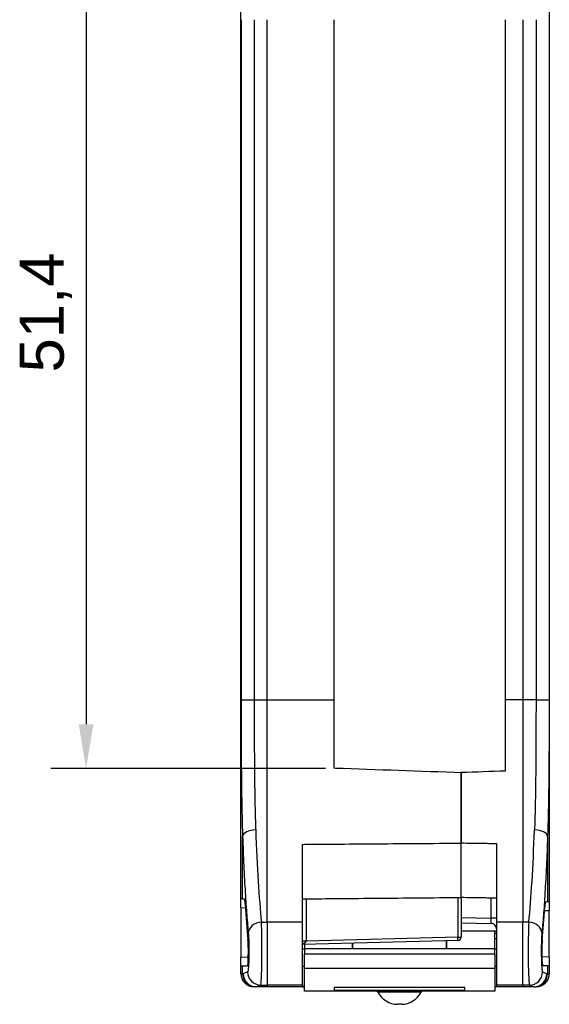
# Model space of a CAD drawing. Header units: millimetres. Extents: x 0 to 420, y 0 to 297.
# Tile 6 of 13: x 172 to 202, y 120 to 176. Entities that reach past the tile are written whole.
import ezdxf

# ---------------------------------------------------------------- set-up
doc = ezdxf.new("R2010")
doc.units = ezdxf.units.MM
doc.layers.add('Quote(ISO)', color=7, linetype='Continuous', lineweight=25)
doc.layers.add('Spigoli tangenti visibili(ISO)', color=7, linetype='Continuous', lineweight=25)
doc.layers.add('Spigoli visibili(ISO)', color=176, linetype='Continuous', lineweight=25, true_color=0x000080)
doc.styles.add('Federico-Quote', font='arial.ttf')
doc.dimstyles.new('X.XXX', dxfattribs={"dimtxt": 2.5, "dimasz": 2.5, "dimexe": 2, "dimexo": 0.5, "dimgap": 0.762, "dimtad": 1, "dimdec": 1, "dimrnd": 1e-08, "dimtxsty": 'Federico-Quote', "dimcen": 0.09, "dimdle": 10, "dimclrd": 7, "dimclre": 7, "dimclrt": 7, "dimazin": 2, "dimtfac": 1, "dimtmove": 0, "dimatfit": 3, "dimfxl": 1, "dimtolj": 1, "dimlwd": 25, "dimlwe": 25, "dimarcsym": 0})

# ---------------------------------------------------------------- blocks, each defined once
blk = doc.blocks.new('*D14')
at = {"layer": 'Defpoints', "color": 0, "linetype": 'Continuous', "transparency": 16777216}
for p in [(189.511, 184.441), (175.427, 133.041), (189.511, 133.041)]:
    blk.add_point(p, dxfattribs=at)
at = {"layer": 'Quote(ISO)', "color": 7, "linetype": 'Continuous', "lineweight": 25, "transparency": 16777216}
for p, q in [((189.011, 184.441), (173.427, 184.441)), ((175.427, 181.941), (175.427, 135.541)), ((189.011, 133.041), (173.427, 133.041))]:
    blk.add_line(p, q, dxfattribs=at)
at = {"layer": 'Quote(ISO)', "color": 7, "linetype": 'Continuous', "transparency": 16777216}
for points in [[(175.011, 181.941), (175.844, 181.941), (175.427, 184.441)], [(175.011, 135.541), (175.844, 135.541), (175.427, 133.041)]]:
    blk.add_solid(points, dxfattribs=at)
at = {"layer": 'Quote(ISO)', "color": 7, "linetype": 'Continuous', "lineweight": 25, "transparency": 16777216, "insert": (171.66, 155.499), "char_height": 2.5, "attachment_point": 1, "rotation": 90, "style": 'Federico-Quote'}
blk.add_mtext('\\A1;51,4', dxfattribs=at)

msp = doc.modelspace()

# ---------------------------------------------------------------- linework, layer by layer
at = {"layer": 'Spigoli tangenti visibili(ISO)'}
for p, q in [((184.222, 175.509), (184.222, 136.922)), ((184.966, 175.509), (184.966, 136.922)), ((185.711, 136.922), (185.711, 175.509)), ((200.211, 175.509), (200.211, 136.922)), ((200.956, 175.509), (200.956, 136.922)), ((201.699, 175.509), (201.699, 136.922)), ((184.222, 136.922), (184.966, 136.922)), ((184.966, 136.922), (185.711, 136.922)), ((185.711, 136.922), (189.511, 136.922)), ((185.711, 124.322), (185.711, 136.922)), ((200.211, 136.922), (199.211, 136.922)), ((200.211, 136.922), (200.211, 124.323)), ((200.956, 136.922), (200.211, 136.922)), ((200.956, 136.922), (201.699, 136.922)), ((184.309, 125.639), (184.309, 129.182)), ((201.612, 129.182), (201.612, 125.463)), ((196.514, 125.717), (196.514, 123.475)), ((198.416, 124.546), (198.416, 125.702)), ((184.211, 125.141), (184.469, 125.136)), ((187.907, 125.642), (187.907, 123.262)), ((196.711, 124.575), (198.416, 124.546)), ((198.711, 124.546), (198.416, 124.546)), ((201.711, 124.965), (201.441, 124.96)), ((185.014, 124.229), (185.014, 124.229)), ((185.374, 124.32), (185.711, 124.322)), ((185.71, 124.322), (185.71, 120.747)), ((187.711, 124.322), (185.711, 124.322)), ((200.211, 124.323), (198.711, 124.323)), ((200.211, 120.743), (200.211, 124.323)), ((200.547, 124.32), (200.211, 124.323)), ((196.514, 123.475), (187.907, 123.248)), ((196.514, 123.475), (196.711, 123.475)), ((198.711, 123.671), (198.611, 123.669)), ((201.207, 123.958), (201.207, 123.958)), ((187.711, 123.262), (187.907, 123.262)), ((198.711, 123.378), (198.611, 123.376)), ((184.211, 122.34), (184.631, 122.348)), ((198.611, 122.509), (187.811, 122.509)), ((201.711, 122.34), (201.29, 122.348)), ((184.309, 121.396), (184.309, 121.842)), ((201.612, 121.842), (201.612, 121.396)), ((184.309, 121.397), (184.211, 121.397)), ((184.309, 121.396), (184.341, 121.396)), ((184.594, 121.5), (184.341, 121.396)), ((198.611, 121.698), (187.811, 121.698)), ((201.327, 121.496), (201.571, 121.396)), ((201.612, 121.396), (201.571, 121.396)), ((201.612, 121.397), (201.711, 121.397)), ((185.336, 120.75), (185.083, 120.646)), ((185.336, 120.75), (185.711, 120.747)), ((187.711, 120.746), (185.711, 120.747)), ((185.711, 120.747), (185.711, 120.641)), ((200.211, 120.743), (198.711, 120.742)), ((200.585, 120.746), (200.211, 120.743)), ((200.211, 120.743), (200.211, 120.641)), ((200.585, 120.746), (200.829, 120.646))]:
    msp.add_line(p, q, dxfattribs=at)
for centre, major_axis, ratio, start_param, end_param in [((185.057, 129.182), (-0.75, -0.026), 0.491282, 4.703793, 6.211521), ((185.908, 136.922), (0, 14.998), 0.065624, 2.084635, 2.568542), ((200.013, 136.922), (0, -14.998), 0.065624, 0.573123, 1.056957), ((200.864, 129.182), (0.75, -0.026), 0.491282, 0.071663, 1.579393), ((185.381, 123.69), (-0.747, -0.072), 0.839082, 4.640038, 6.168239), ((185.334, 122.69), (0, -1.94), 0.038352, 0.025844, 2.568348), ((200.587, 122.688), (0, 1.943), 0.03838, 0.573314, 3.11575), ((200.54, 123.69), (0.747, -0.072), 0.839043, 0.114941, 1.643131), ((200.811, 124.532), (-0.003, 0.5), 0.006973, 4.158476, 4.158561), ((196.511, 123.475), (0.005, -0.2), 0.017446, 0, 1.570336), ((185.057, 121.396), (-0.007, -0.75), 0.998052, 4.721099, 6.283185), ((185.342, 121.5), (-0.285, 0.694), 0.997726, 1.182288, 2.742742), ((200.579, 121.496), (-0.285, -0.694), 0.997726, 0.398851, 1.959304), ((200.864, 121.396), (0.007, -0.75), 0.998052, 0, 1.562087), ((193.211, 120.354), (-1.224, 0), 0.00001, 3.133963, 6.275555)]:
    msp.add_ellipse(centre, major_axis=major_axis, ratio=ratio, start_param=start_param, end_param=end_param, dxfattribs=at)
for points, knots in [([(184.222, 136.922), (184.222, 136.554), (184.223, 136.197), (184.223, 135.852), (184.223, 135.831), (184.223, 135.81), (184.223, 135.789), (184.224, 135.424), (184.225, 135.072), (184.226, 134.729), (184.226, 134.723), (184.226, 134.718), (184.226, 134.712), (184.227, 134.375), (184.229, 134.048), (184.23, 133.728), (184.231, 133.698), (184.231, 133.668), (184.231, 133.638), (184.233, 133.343), (184.235, 133.054), (184.238, 132.769), (184.238, 132.717), (184.239, 132.664), (184.239, 132.612), (184.242, 132.352), (184.244, 132.094), (184.248, 131.838), (184.249, 131.764), (184.25, 131.69), (184.251, 131.616), (184.254, 131.383), (184.258, 131.15), (184.263, 130.92), (184.264, 130.824), (184.266, 130.729), (184.268, 130.634), (184.273, 130.427), (184.278, 130.222), (184.283, 130.023), (184.286, 129.909), (184.289, 129.796), (184.292, 129.686), (184.297, 129.514), (184.303, 129.347), (184.309, 129.182)], [0, 0, 0, 0, 0.117814, 0.117814, 0.117814, 0.125, 0.125, 0.125, 0.25, 0.25, 0.25, 0.252156, 0.252156, 0.252156, 0.375, 0.375, 0.375, 0.386504, 0.386504, 0.386504, 0.5, 0.5, 0.5, 0.520858, 0.520858, 0.520858, 0.625, 0.625, 0.625, 0.655095, 0.655095, 0.655095, 0.75, 0.75, 0.75, 0.789257, 0.789257, 0.789257, 0.875, 0.875, 0.875, 0.924117, 0.924117, 0.924117, 1, 1, 1, 1]), ([(184.966, 136.922), (184.966, 136.572), (184.966, 136.232), (184.966, 135.903), (184.966, 135.883), (184.966, 135.863), (184.966, 135.843), (184.967, 135.495), (184.968, 135.16), (184.969, 134.834), (184.969, 134.828), (184.969, 134.822), (184.969, 134.817), (184.97, 134.497), (184.972, 134.185), (184.974, 133.88), (184.974, 133.851), (184.974, 133.823), (184.974, 133.794), (184.976, 133.514), (184.978, 133.238), (184.981, 132.967), (184.981, 132.917), (184.982, 132.867), (184.982, 132.817), (184.985, 132.569), (184.987, 132.324), (184.991, 132.08), (184.992, 132.009), (184.993, 131.939), (184.994, 131.868), (184.997, 131.646), (185.001, 131.425), (185.005, 131.206), (185.007, 131.114), (185.009, 131.024), (185.011, 130.933), (185.015, 130.736), (185.02, 130.541), (185.025, 130.352), (185.028, 130.243), (185.031, 130.136), (185.035, 130.03), (185.04, 129.867), (185.045, 129.707), (185.051, 129.55)], [0, 0, 0, 0, 0.117796, 0.117796, 0.117796, 0.125, 0.125, 0.125, 0.25, 0.25, 0.25, 0.252151, 0.252151, 0.252151, 0.375, 0.375, 0.375, 0.386512, 0.386512, 0.386512, 0.5, 0.5, 0.5, 0.520877, 0.520877, 0.520877, 0.625, 0.625, 0.625, 0.655122, 0.655122, 0.655122, 0.75, 0.75, 0.75, 0.789298, 0.789298, 0.789298, 0.875, 0.875, 0.875, 0.924122, 0.924122, 0.924122, 1, 1, 1, 1]), ([(200.956, 136.922), (200.956, 136.579), (200.955, 136.246), (200.955, 135.923), (200.955, 135.895), (200.955, 135.867), (200.955, 135.84), (200.954, 135.499), (200.953, 135.172), (200.952, 134.853), (200.952, 134.845), (200.952, 134.838), (200.952, 134.83), (200.951, 134.504), (200.949, 134.188), (200.947, 133.878), (200.947, 133.867), (200.947, 133.857), (200.947, 133.846), (200.945, 133.547), (200.943, 133.255), (200.94, 132.966), (200.94, 132.939), (200.94, 132.912), (200.94, 132.884), (200.937, 132.614), (200.934, 132.346), (200.93, 132.08), (200.93, 132.037), (200.929, 131.993), (200.928, 131.95), (200.925, 131.7), (200.921, 131.452), (200.916, 131.204), (200.915, 131.145), (200.913, 131.086), (200.912, 131.027), (200.907, 130.796), (200.902, 130.568), (200.896, 130.347), (200.894, 130.275), (200.892, 130.203), (200.89, 130.131), (200.884, 129.932), (200.877, 129.739), (200.87, 129.55)], [0, 0, 0, 0, 0.114996, 0.114996, 0.114996, 0.125, 0.125, 0.125, 0.247112, 0.247112, 0.247112, 0.25, 0.25, 0.25, 0.375, 0.375, 0.375, 0.379261, 0.379261, 0.379261, 0.5, 0.5, 0.5, 0.511409, 0.511409, 0.511409, 0.625, 0.625, 0.625, 0.643492, 0.643492, 0.643492, 0.75, 0.75, 0.75, 0.775427, 0.775427, 0.775427, 0.875, 0.875, 0.875, 0.907886, 0.907886, 0.907886, 1, 1, 1, 1]), ([(201.699, 136.922), (201.699, 136.531), (201.699, 136.151), (201.698, 135.786), (201.697, 135.42), (201.696, 135.068), (201.695, 134.726), (201.694, 134.384), (201.693, 134.051), (201.691, 133.726), (201.689, 133.4), (201.686, 133.082), (201.684, 132.768), (201.681, 132.455), (201.677, 132.146), (201.673, 131.838), (201.669, 131.53), (201.664, 131.223), (201.658, 130.918), (201.653, 130.613), (201.646, 130.309), (201.638, 130.018), (201.63, 129.728), (201.622, 129.451), (201.612, 129.182)], [0, 0, 0, 0, 0.125, 0.125, 0.125, 0.25, 0.25, 0.25, 0.375, 0.375, 0.375, 0.5, 0.5, 0.5, 0.625, 0.625, 0.625, 0.75, 0.75, 0.75, 0.875, 0.875, 0.875, 1, 1, 1, 1]), ([(184.309, 129.182), (184.329, 128.601), (184.374, 127.495), (184.455, 125.966), (184.544, 124.671), (184.603, 123.994), (184.632, 123.69)], [0, 0, 0, 0, 0.25, 0.5, 0.75, 1, 1, 1, 1]), ([(201.612, 129.182), (201.592, 128.598), (201.546, 127.489), (201.465, 125.954), (201.376, 124.66), (201.318, 123.99), (201.289, 123.69)], [0, 0, 0, 0, 0.25, 0.5, 0.75, 1, 1, 1, 1]), ([(188.211, 128.736), (188.738, 128.74), (189.273, 128.745), (189.813, 128.749), (190.525, 128.754), (191.246, 128.76), (191.986, 128.765), (192.726, 128.771), (193.485, 128.777), (194.271, 128.783), (195.058, 128.789), (195.872, 128.795), (196.711, 128.802)], [0.0602099, 0.0602099, 0.0602099, 0.0602099, 0.25, 0.25, 0.25, 0.5, 0.5, 0.5, 0.75, 0.75, 0.75, 1, 1, 1, 1]), ([(196.711, 128.814), (196.717, 128.814), (196.724, 128.813), (196.731, 128.813), (196.93, 128.81), (197.134, 128.807), (197.342, 128.804), (197.401, 128.803), (197.461, 128.802), (197.521, 128.801), (197.679, 128.799), (197.84, 128.796), (198.005, 128.794), (198.122, 128.792), (198.242, 128.79), (198.362, 128.788), (198.477, 128.786), (198.593, 128.785), (198.711, 128.783)], [0, 0, 0, 0, 0.011047, 0.011047, 0.011047, 0.333333, 0.333333, 0.333333, 0.424748, 0.424748, 0.424748, 0.666667, 0.666667, 0.666667, 0.837989, 0.837989, 0.837989, 1, 1, 1, 1]), ([(198.416, 124.246), (198.416, 124.246), (198.417, 124.251), (198.417, 124.26), (198.417, 124.27), (198.418, 124.284), (198.418, 124.303), (198.418, 124.306), (198.418, 124.309), (198.418, 124.312), (198.418, 124.329), (198.418, 124.348), (198.418, 124.369), (198.418, 124.377), (198.418, 124.384), (198.418, 124.392), (198.418, 124.411), (198.417, 124.431), (198.417, 124.453), (198.417, 124.465), (198.417, 124.477), (198.417, 124.49), (198.416, 124.508), (198.416, 124.527), (198.416, 124.546)], [0.0000001, 0.0000001, 0.0000001, 0.0000001, 0.2, 0.2, 0.2, 0.4, 0.4, 0.4, 0.4334815, 0.4334815, 0.4334815, 0.6, 0.6, 0.6, 0.6577854, 0.6577854, 0.6577854, 0.8, 0.8, 0.8, 0.8816251, 0.8816251, 0.8816251, 1, 1, 1, 1]), ([(184.632, 123.69), (184.636, 123.654), (184.639, 123.615), (184.642, 123.572), (184.643, 123.554), (184.644, 123.536), (184.646, 123.516), (184.649, 123.466), (184.651, 123.41), (184.654, 123.351), (184.655, 123.334), (184.655, 123.316), (184.656, 123.298), (184.658, 123.232), (184.66, 123.163), (184.662, 123.091), (184.662, 123.076), (184.663, 123.062), (184.663, 123.047), (184.665, 122.969), (184.666, 122.888), (184.666, 122.806), (184.666, 122.797), (184.666, 122.787), (184.666, 122.777), (184.667, 122.69), (184.666, 122.602), (184.666, 122.515), (184.666, 122.511), (184.666, 122.507), (184.666, 122.503), (184.665, 122.412), (184.663, 122.323), (184.661, 122.238), (184.659, 122.153), (184.656, 122.072), (184.653, 121.997), (184.652, 121.992), (184.652, 121.986), (184.652, 121.98), (184.649, 121.912), (184.645, 121.849), (184.641, 121.794), (184.64, 121.785), (184.64, 121.777), (184.639, 121.769), (184.635, 121.719), (184.631, 121.675), (184.627, 121.638), (184.626, 121.629), (184.625, 121.621), (184.624, 121.613), (184.62, 121.582), (184.615, 121.556), (184.611, 121.538), (184.609, 121.532), (184.608, 121.526), (184.606, 121.522), (184.602, 121.509), (184.598, 121.501), (184.594, 121.5)], [0, 0, 0, 0, 0.064069, 0.064069, 0.064069, 0.090909, 0.090909, 0.090909, 0.1609, 0.1609, 0.1609, 0.181818, 0.181818, 0.181818, 0.257383, 0.257383, 0.257383, 0.272727, 0.272727, 0.272727, 0.353913, 0.353913, 0.353913, 0.363636, 0.363636, 0.363636, 0.450417, 0.450417, 0.450417, 0.454545, 0.454545, 0.454545, 0.545455, 0.545455, 0.545455, 0.636364, 0.636364, 0.636364, 0.643396, 0.643396, 0.643396, 0.727273, 0.727273, 0.727273, 0.739916, 0.739916, 0.739916, 0.818182, 0.818182, 0.818182, 0.836402, 0.836402, 0.836402, 0.909091, 0.909091, 0.909091, 0.933193, 0.933193, 0.933193, 1, 1, 1, 1]), ([(201.289, 123.69), (201.286, 123.661), (201.283, 123.628), (201.281, 123.593), (201.279, 123.569), (201.277, 123.543), (201.276, 123.516), (201.273, 123.472), (201.27, 123.425), (201.268, 123.375), (201.267, 123.35), (201.266, 123.324), (201.265, 123.298), (201.263, 123.239), (201.261, 123.177), (201.26, 123.113), (201.259, 123.091), (201.259, 123.069), (201.258, 123.046), (201.257, 122.975), (201.256, 122.901), (201.255, 122.826), (201.255, 122.81), (201.255, 122.793), (201.255, 122.776), (201.254, 122.694), (201.255, 122.612), (201.255, 122.531), (201.255, 122.521), (201.255, 122.511), (201.256, 122.501), (201.256, 122.413), (201.258, 122.327), (201.26, 122.245), (201.262, 122.156), (201.265, 122.072), (201.269, 121.995), (201.269, 121.992), (201.269, 121.989), (201.269, 121.986), (201.272, 121.915), (201.276, 121.849), (201.28, 121.791), (201.281, 121.784), (201.281, 121.777), (201.282, 121.77), (201.286, 121.718), (201.29, 121.673), (201.294, 121.635), (201.295, 121.626), (201.296, 121.619), (201.297, 121.611), (201.301, 121.579), (201.306, 121.553), (201.31, 121.534), (201.312, 121.528), (201.313, 121.523), (201.315, 121.518), (201.319, 121.505), (201.323, 121.498), (201.327, 121.496)], [0, 0, 0, 0, 0.053561, 0.053561, 0.053561, 0.090909, 0.090909, 0.090909, 0.151681, 0.151681, 0.151681, 0.181818, 0.181818, 0.181818, 0.249312, 0.249312, 0.249312, 0.272727, 0.272727, 0.272727, 0.347019, 0.347019, 0.347019, 0.363636, 0.363636, 0.363636, 0.444689, 0.444689, 0.444689, 0.454545, 0.454545, 0.454545, 0.542335, 0.542335, 0.542335, 0.636364, 0.636364, 0.636364, 0.639958, 0.639958, 0.639958, 0.727273, 0.727273, 0.727273, 0.737611, 0.737611, 0.737611, 0.818182, 0.818182, 0.818182, 0.835243, 0.835243, 0.835243, 0.909091, 0.909091, 0.909091, 0.933186, 0.933186, 0.933186, 1, 1, 1, 1]), ([(187.907, 123.248), (187.906, 123.243), (187.906, 123.238), (187.904, 123.234), (187.904, 123.231), (187.903, 123.228), (187.902, 123.225), (187.9, 123.219), (187.898, 123.214), (187.895, 123.208), (187.894, 123.205), (187.892, 123.203), (187.891, 123.2), (187.887, 123.194), (187.883, 123.188), (187.879, 123.182), (187.877, 123.18), (187.875, 123.177), (187.873, 123.175), (187.867, 123.169), (187.862, 123.163), (187.855, 123.157), (187.853, 123.155), (187.851, 123.153), (187.849, 123.152), (187.842, 123.146), (187.835, 123.14), (187.827, 123.135), (187.825, 123.134), (187.823, 123.132), (187.821, 123.131), (187.813, 123.126), (187.805, 123.121), (187.797, 123.117), (187.795, 123.116), (187.794, 123.115), (187.792, 123.114), (187.783, 123.11), (187.775, 123.106), (187.767, 123.102), (187.766, 123.101), (187.764, 123.101), (187.763, 123.1), (187.755, 123.097), (187.747, 123.093), (187.739, 123.09), (187.73, 123.087), (187.721, 123.084), (187.712, 123.081), (187.712, 123.081), (187.711, 123.081), (187.711, 123.081)], [0, 0, 0, 0, 0.0523626, 0.0523626, 0.0523626, 0.0833333, 0.0833333, 0.0833333, 0.138873, 0.138873, 0.138873, 0.1666667, 0.1666667, 0.1666667, 0.2252675, 0.2252675, 0.2252675, 0.25, 0.25, 0.25, 0.311654, 0.311654, 0.311654, 0.3333333, 0.3333333, 0.3333333, 0.3980552, 0.3980552, 0.3980552, 0.4166667, 0.4166667, 0.4166667, 0.4844608, 0.4844608, 0.4844608, 0.5, 0.5, 0.5, 0.5708648, 0.5708648, 0.5708648, 0.5833333, 0.5833333, 0.5833333, 0.6572217, 0.6572217, 0.6572217, 0.7435579, 0.7435579, 0.7435579, 0.7498733, 0.7498733, 0.7498733, 0.7498733])]:
    msp.add_open_spline(points, degree=3, knots=knots, dxfattribs=at)
for points in [[(187.711, 128.733), (187.876, 128.734), (188.043, 128.735), (188.211, 128.736)], [(187.907, 123.262), (187.907, 123.259), (187.907, 123.255), (187.907, 123.25), (187.907, 123.248)]]:
    msp.add_open_spline(points, degree=3, dxfattribs=at)
at = {"layer": 'Spigoli visibili(ISO)'}
for p, q in [((201.711, 190.564), (201.711, 125.465)), ((184.211, 125.641), (184.211, 185.609)), ((189.511, 136.922), (189.511, 175.509)), ((199.211, 175.509), (199.211, 136.922)), ((189.511, 133.041), (189.511, 136.922)), ((199.211, 136.922), (199.211, 132.891)), ((196.711, 132.803), (196.711, 128.814)), ((196.711, 128.802), (196.711, 132.789)), ((187.711, 124.322), (187.711, 128.733)), ((198.711, 128.783), (198.711, 124.323)), ((196.711, 125.719), (196.711, 123.475)), ((184.211, 125.141), (184.211, 125.641)), ((184.211, 125.141), (184.211, 122.34)), ((184.309, 125.639), (184.411, 125.637)), ((201.612, 125.463), (201.499, 125.461)), ((201.711, 125.465), (201.711, 124.965)), ((201.711, 122.34), (201.711, 124.965)), ((187.711, 120.746), (187.711, 124.322)), ((196.711, 124.275), (198.416, 124.246)), ((198.711, 124.323), (198.711, 120.742)), ((198.611, 123.809), (196.711, 123.809)), ((198.611, 122.809), (198.611, 123.809)), ((198.711, 123.809), (198.611, 123.809)), ((196.516, 123.275), (187.711, 123.043)), ((187.811, 123.045), (187.811, 122.809)), ((190.551, 122.809), (190.551, 123.118)), ((190.561, 122.809), (190.561, 123.118)), ((195.861, 123.258), (195.861, 122.809)), ((195.871, 123.258), (195.871, 122.809)), ((184.211, 121.841), (184.211, 122.34)), ((187.711, 122.809), (187.811, 122.809)), ((198.611, 122.809), (187.811, 122.809)), ((187.811, 122.809), (187.811, 122.509)), ((187.811, 121.698), (187.811, 122.509)), ((198.611, 122.809), (198.711, 122.809)), ((198.611, 122.509), (198.611, 122.809)), ((198.611, 122.509), (198.611, 121.698)), ((201.711, 122.34), (201.711, 121.841)), ((184.211, 121.397), (184.211, 121.841)), ((184.309, 121.842), (184.585, 121.847)), ((187.811, 121.809), (187.711, 121.809)), ((198.711, 121.809), (198.611, 121.809)), ((201.612, 121.842), (201.336, 121.847)), ((201.711, 121.841), (201.711, 121.397)), ((187.811, 120.409), (187.811, 121.698)), ((198.611, 121.698), (198.611, 120.409)), ((185.051, 120.646), (184.954, 120.647)), ((185.051, 120.646), (185.083, 120.646)), ((185.711, 120.641), (185.083, 120.646)), ((187.711, 120.641), (185.711, 120.641)), ((187.711, 120.746), (187.711, 120.641)), ((187.711, 120.641), (187.811, 120.641)), ((198.711, 120.641), (198.611, 120.641)), ((198.711, 120.742), (198.711, 120.641)), ((200.211, 120.641), (198.711, 120.641)), ((200.829, 120.646), (200.211, 120.641)), ((200.87, 120.646), (200.829, 120.646)), ((200.87, 120.646), (200.967, 120.647)), ((198.611, 120.409), (187.811, 120.409)), ((189.511, 120.631), (196.911, 120.631)), ((189.511, 120.631), (189.511, 120.451)), ((196.911, 120.451), (189.511, 120.451)), ((196.911, 120.451), (196.911, 120.631))]:
    msp.add_line(p, q, dxfattribs=at)
for centre, radius, start, end in [((198.411, 123.946), 0.3, 359.9993, 89), ((196.511, 123.475), 0.2, 271.5103, 0), ((184.961, 121.397), 0.75, 180.0179, 269.5), ((200.961, 121.397), 0.75, 270.5, 359.9821), ((191.897, 120.309), 0.1, 26.3878, 90), ((193.106, 120.909), 1.25, 206.3878, 270), ((193.315, 120.909), 1.25, 270, 333.6122), ((194.524, 120.309), 0.1, 90, 153.6122)]:
    msp.add_arc(centre, radius, start, end, dxfattribs=at)
for centre, major_axis, ratio, start_param, end_param in [((41.913, 138.194), (498.599, -17.411), 0.00001, 1.255008, 1.270163), ((196.711, 127.719), (0, 2), 0.00001, 3.141553, 5.284382), ((234.695, 124.759), (-50.485, 0.881), 0.00001, 6.22307, 6.285503), ((184.411, 124.637), (0, -1), 0.062464, 2.36518, 3.1405), ((185.165, 136.922), (0, 16.217), 0.0625, 2.365372, 2.56496), ((200.756, 136.922), (0, 16.217), 0.0625, 3.718225, 3.903132), ((201.499, 124.461), (0, 1), 0.062465, 0.001091, 0.761726), ((151.226, 124.584), (50.485, 0.881), 0.00001, 0.002007, 0.064431), ((184.585, 122.652), (0, 0.805), 0.0625, 3.142684, 5.706553), ((201.336, 122.652), (0, -0.805), 0.0625, 3.718225, 6.282094), ((234.695, 122.722), (-50.485, -0.881), 0.00001, 0.005995, 0.06841), ((151.226, 122.722), (50.485, -0.881), 0.00001, 6.22025, 6.282677), ((185.09, 121.396), (0.142, -0.737), 0.997896, 4.52249, 6.08376), ((200.823, 121.396), (-0.142, -0.737), 0.997896, 0.199425, 1.760696), ((193.211, 119.659), (-0.104, 0), 0.00001, 3.14491, 6.286503)]:
    msp.add_ellipse(centre, major_axis=major_axis, ratio=ratio, start_param=start_param, end_param=end_param, dxfattribs=at)
for points in [[(199.211, 132.891), (198.377, 132.861), (197.544, 132.832), (196.711, 132.803)], [(187.711, 125.641), (187.876, 125.642), (188.043, 125.643), (188.211, 125.645)], [(201.011, 124.167), (201.011, 124.167), (201.011, 124.167), (201.011, 124.167)]]:
    msp.add_open_spline(points, degree=3, dxfattribs=at)
for points, knots in [([(188.211, 125.645), (188.738, 125.65), (189.273, 125.654), (189.813, 125.659), (190.525, 125.665), (191.247, 125.671), (191.987, 125.678), (192.727, 125.684), (193.485, 125.691), (194.272, 125.698), (195.058, 125.705), (195.872, 125.712), (196.711, 125.719)], [0.0601911, 0.0601911, 0.0601911, 0.0601911, 0.25, 0.25, 0.25, 0.5, 0.5, 0.5, 0.75, 0.75, 0.75, 1, 1, 1, 1]), ([(196.711, 125.732), (196.915, 125.729), (197.126, 125.725), (197.342, 125.721), (197.389, 125.72), (197.437, 125.72), (197.486, 125.719), (197.655, 125.716), (197.828, 125.713), (198.006, 125.71), (198.111, 125.708), (198.219, 125.706), (198.328, 125.704), (198.453, 125.702), (198.581, 125.7), (198.711, 125.697)], [0, 0, 0, 0, 0.333333, 0.333333, 0.333333, 0.407257, 0.407257, 0.407257, 0.666667, 0.666667, 0.666667, 0.821399, 0.821399, 0.821399, 1, 1, 1, 1]), ([(187.711, 123.262), (187.711, 123.26), (187.72, 123.259), (187.737, 123.257), (187.754, 123.256), (187.779, 123.254), (187.808, 123.252), (187.838, 123.251), (187.872, 123.249), (187.907, 123.248)], [0, 0, 0, 0, 0.333333, 0.333333, 0.333333, 0.666667, 0.666667, 0.666667, 1, 1, 1, 1])]:
    msp.add_open_spline(points, degree=3, knots=knots, dxfattribs=at)

# ---------------------------------------------------------------- dimensions: what is measured, and where the dimension line sits
at = {"layer": 'Quote(ISO)', "color": 7, "linetype": 'Continuous', "lineweight": 25}
dim = msp.add_linear_dim(base=(175.427, 133.041), p1=(189.511, 184.441), p2=(189.511, 133.041), angle=90, dimstyle='X.XXX', override={"dimdec": 1, "dimtp": 0, "dimtm": 0, "dimtdec": 2, "dimtofl": 0, "dimatfit": 1}, dxfattribs=at)
dim.commit()
dim.dimension.update_dxf_attribs({"geometry": '*D14', "text_midpoint": (175.427, 158.741), "dimtype": 160})

doc.saveas('drawing.dxf')
